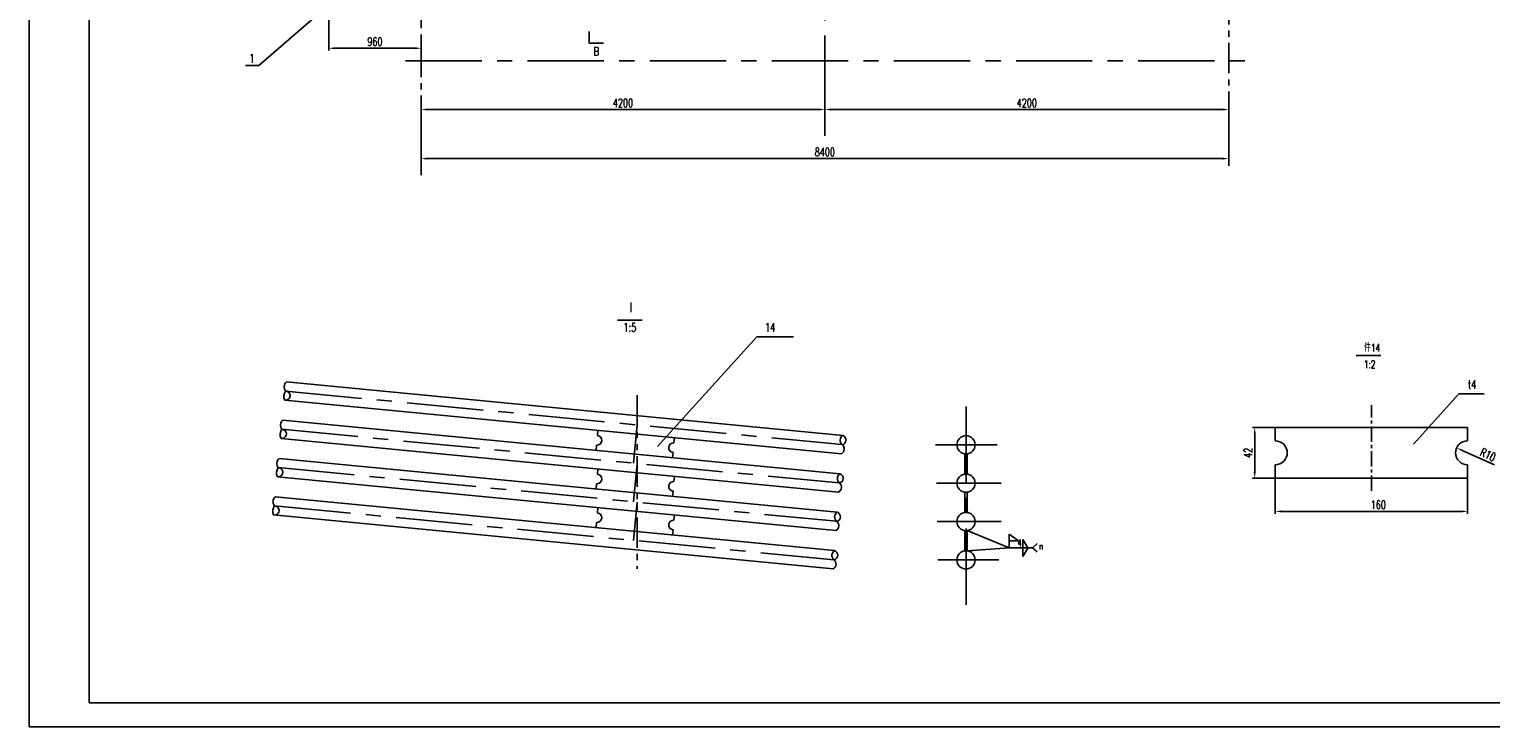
# Model space of a CAD drawing. Header units: millimetres. Extents: x 30450 to 60179, y 0 to 21025.
# Tile 1 of 5: x 30450 to 45651, y 0 to 7256. Entities that reach past the tile are written whole.
import ezdxf

# ---------------------------------------------------------------- set-up
doc = ezdxf.new("R2010")
doc.units = ezdxf.units.MM
doc.linetypes.add('CENTER', pattern=[50.8, 31.75, -6.35, 6.35, -6.35])
doc.linetypes.add('PHANTOM', pattern=[63.5, 31.75, -6.35, 6.35, -6.35, 6.35, -6.35])
doc.layers.get('Defpoints').update_dxf_attribs({"color": 5})
for name, color, linetype in [('双点画线', 6, 'PHANTOM'), ('文本', 4, 'Continuous'), ('标注', 4, 'Continuous'), ('点画线', 2, 'CENTER'), ('细实线', 4, 'Continuous')]:
    doc.layers.add(name, color=color, linetype=linetype)
doc.styles.get("Standard").update_dxf_attribs({"font": 'romans.shx', "width": 0.7, "bigfont": 'hzdx.shx'})
doc.dimstyles.get("Standard").update_dxf_attribs({"dimscale": 25, "dimtxt": 3.5, "dimasz": 2.5, "dimexe": 1, "dimexo": 0, "dimgap": 1, "dimtad": 1, "dimdec": 0, "dimzin": 12, "dimdsep": 46, "dimtxsty": 'Standard', "dimcen": 0, "dimclrt": 256, "dimadec": 0, "dimazin": 3, "dimtfac": 1, "dimtdec": 0, "dimtmove": 0, "dimatfit": 3, "dimfxl": 0, "dimlwd": -1, "dimlwe": -1, "dimarcsym": 0})
doc.dimstyles.new('STANDARD$0', dxfattribs={"dimscale": 25, "dimtxt": 3.5, "dimasz": 2.5, "dimexe": 1, "dimexo": 0, "dimgap": 1, "dimtad": 1, "dimdec": 0, "dimdsep": 46, "dimtxsty": 'Standard', "dimcen": 2.5, "dimclrd": 256, "dimclre": 256, "dimclrt": 256, "dimadec": 0, "dimazin": 0, "dimtfac": 10, "dimtdec": 0, "dimtmove": 0, "dimatfit": 3, "dimfxl": 0, "dimtolj": 1, "dimtzin": 0, "dimarcsym": 0})

# ---------------------------------------------------------------- blocks, each defined once
blk = doc.blocks.new('*D65')
at = {"layer": 'Defpoints', "color": 0, "ltscale": 25}
for p in [(38725, 6420), (38725, 6147), (34525, 5737)]:
    blk.add_point(p, dxfattribs=at)
at = {"layer": '标注', "lineweight": -2, "ltscale": 25}
for p, q in [((34525, 5737), (34525, 6445)), ((34588, 6420), (38663, 6420)), ((38725, 6147), (38725, 6445))]:
    blk.add_line(p, q, dxfattribs=at)
at = {"layer": '标注', "ltscale": 25}
for points in [[(34588, 6431), (34588, 6410), (34525, 6420)], [(38663, 6431), (38663, 6410), (38725, 6420)]]:
    blk.add_solid(points, dxfattribs=at)
at = {"layer": '标注', "ltscale": 25, "insert": (36625, 6489), "char_height": 87.5, "attachment_point": 5}
blk.add_mtext('\\A1;4200', dxfattribs=at)
blk = doc.blocks.new('*D58')
at = {"layer": 'Defpoints', "color": 0, "ltscale": 25}
for p in [(33565, 7253), (34525, 7184), (34525, 7058)]:
    blk.add_point(p, dxfattribs=at)
at = {"layer": '标注', "lineweight": -2, "ltscale": 25}
for p, q in [((33565, 7253), (33565, 7033)), ((34525, 7184), (34525, 7033)), ((33628, 7058), (34463, 7058))]:
    blk.add_line(p, q, dxfattribs=at)
at = {"layer": '标注', "ltscale": 25}
for points in [[(33628, 7068), (33628, 7047), (33565, 7058)], [(34463, 7068), (34463, 7047), (34525, 7058)]]:
    blk.add_solid(points, dxfattribs=at)
at = {"layer": '标注', "ltscale": 25, "insert": (34045, 7126), "char_height": 87.5, "attachment_point": 5}
blk.add_mtext('\\A1;960', dxfattribs=at)
blk = doc.blocks.new('*D69')
at = {"layer": 'Defpoints', "color": 0, "ltscale": 25}
for p in [(42925, 6420), (38725, 6147), (42925, 5836)]:
    blk.add_point(p, dxfattribs=at)
at = {"layer": '标注', "lineweight": -2, "ltscale": 25}
for p, q in [((38725, 6147), (38725, 6445)), ((38788, 6420), (42863, 6420)), ((42925, 5836), (42925, 6445))]:
    blk.add_line(p, q, dxfattribs=at)
at = {"layer": '标注', "ltscale": 25}
for points in [[(38788, 6431), (38788, 6410), (38725, 6420)], [(42863, 6431), (42863, 6410), (42925, 6420)]]:
    blk.add_solid(points, dxfattribs=at)
at = {"layer": '标注', "ltscale": 25, "insert": (40825, 6489), "char_height": 87.5, "attachment_point": 5}
blk.add_mtext('\\A1;4200', dxfattribs=at)
blk = doc.blocks.new('*D70')
at = {"layer": 'Defpoints', "color": 0, "ltscale": 25}
for p in [(34525, 5910), (34525, 5836), (42925, 5836)]:
    blk.add_point(p, dxfattribs=at)
at = {"layer": '标注', "lineweight": -2, "ltscale": 25}
for p, q in [((34525, 5836), (34525, 5935)), ((42925, 5836), (42925, 5935)), ((42863, 5910), (34588, 5910))]:
    blk.add_line(p, q, dxfattribs=at)
at = {"layer": '标注', "ltscale": 25}
for points in [[(34588, 5920), (34588, 5899), (34525, 5910)], [(42863, 5920), (42863, 5899), (42925, 5910)]]:
    blk.add_solid(points, dxfattribs=at)
at = {"layer": '标注', "ltscale": 25, "insert": (38725, 5979), "char_height": 87.5, "attachment_point": 5}
blk.add_mtext('\\A1;8400', dxfattribs=at)
blk = doc.blocks.new('*D74')
at = {"layer": 'Defpoints', "color": 0, "ltscale": 25}
for p in [(43409, 2587), (45409, 2587), (45409, 2240)]:
    blk.add_point(p, dxfattribs=at)
at = {"layer": '标注', "lineweight": -2, "ltscale": 25}
for p, q in [((43409, 2587), (43409, 2215)), ((45409, 2587), (45409, 2215)), ((43472, 2240), (45347, 2240))]:
    blk.add_line(p, q, dxfattribs=at)
at = {"layer": '标注', "ltscale": 25}
for points in [[(43472, 2251), (43472, 2230), (43409, 2240)], [(45347, 2251), (45347, 2230), (45409, 2240)]]:
    blk.add_solid(points, dxfattribs=at)
at = {"layer": '标注', "ltscale": 25, "insert": (44481, 2309), "char_height": 87.5, "attachment_point": 5}
blk.add_mtext('\\A1;160', dxfattribs=at)
blk = doc.blocks.new('*D84')
at = {"layer": 'Defpoints', "color": 0, "ltscale": 25}
for p in [(43196, 3112), (43409, 3112), (43409, 2587)]:
    blk.add_point(p, dxfattribs=at)
at = {"layer": '标注', "lineweight": -2, "ltscale": 25}
for p, q in [((43409, 3112), (43171, 3112)), ((43196, 2650), (43196, 3050)), ((43409, 2587), (43171, 2587))]:
    blk.add_line(p, q, dxfattribs=at)
at = {"layer": '标注', "ltscale": 25}
for points in [[(43185, 3050), (43206, 3050), (43196, 3112)], [(43185, 2650), (43206, 2650), (43196, 2587)]]:
    blk.add_solid(points, dxfattribs=at)
at = {"layer": '标注', "ltscale": 25, "insert": (43127, 2850), "char_height": 87.5, "attachment_point": 5, "rotation": 90}
blk.add_mtext('\\A1;42', dxfattribs=at)
blk = doc.blocks.new('*D90')
at = {"layer": 'Defpoints', "color": 0, "ltscale": 25}
for p in [(45295, 2901), (45409, 2850)]:
    blk.add_point(p, dxfattribs=at)
at = {"layer": '标注', "color": 0, "ltscale": 25}
blk.add_line((45688, 2724), (45352, 2875), dxfattribs=at)
blk.add_solid([(45356, 2885), (45348, 2866), (45295, 2901)], dxfattribs=at)
at = {"layer": '标注', "ltscale": 25, "insert": (45622, 2830), "char_height": 87.5, "attachment_point": 5, "rotation": 335.8146}
blk.add_mtext('R10', dxfattribs=at)

msp = doc.modelspace()

# ---------------------------------------------------------------- linework, layer by layer
for p, q in [((31074.7, 20775), (31074.7, 250)), ((31074.7, 250), (59924.7, 250))]:
    msp.add_line(p, q)
at = {"ltscale": 25}
for p, q in [((33125.1, 3586.9), (38910.1, 3029.9)), ((33106.9, 3397.8), (38896.6, 2840.3)), ((33086.8, 3188.7), (38881.7, 2630.8)), ((36364.7, 3084.1), (36359.5, 3029.3)), ((43409.2, 3112.2), (45409.2, 3112.2)), ((43409.2, 2974.7), (43409.2, 3112.2)), ((45409.2, 3112.2), (45409.2, 2974.7)), ((33068.5, 2999.6), (38868.2, 2441.2)), ((36349.9, 2929.8), (36344.6, 2875)), ((37161, 3007.4), (37155.8, 2952.7)), ((33048.4, 2790.6), (38853.3, 2231.6)), ((37146.2, 2853.1), (37140.9, 2798.4)), ((40181.1, 2838.8), (40181.1, 2628.2)), ((40205.1, 2838.8), (40205.1, 2628.2)), ((33030.2, 2601.5), (38839.8, 2042.1)), ((36364.7, 2682.2), (36359.5, 2627.5)), ((37161, 2605.6), (37155.8, 2550.8)), ((43409.2, 2587.2), (43409.2, 2724.7)), ((43409.2, 2587.2), (45409.2, 2587.2)), ((45409.2, 2724.7), (45409.2, 2587.2)), ((36349.9, 2527.9), (36344.6, 2473.2)), ((37146.2, 2451.3), (37140.9, 2396.5)), ((40181.1, 2229), (40181.1, 2439.7)), ((40205.1, 2229), (40205.1, 2439.7)), ((33010.1, 2392.4), (38824.8, 1832.5)), ((36364.7, 2280.4), (36359.5, 2225.6)), ((32991.9, 2203.3), (38811.3, 1642.9)), ((37161, 2203.7), (37155.8, 2149)), ((36349.9, 2126.1), (36344.6, 2071.3)), ((37146.2, 2049.4), (37140.9, 1994.7)), ((40181.1, 2040.6), (40181.1, 1829.9)), ((40205.1, 2040.6), (40205.1, 1829.9))]:
    msp.add_line(p, q, dxfattribs=at)
for centre in [(40193.1, 2933), (40193.1, 2533.9), (40193.1, 2134.8), (40193.1, 1735.7)]:
    msp.add_circle(centre, 95, dxfattribs=at)
for centre, radius, start, end in [((36354.7, 2979.6), 50, 264.5, 84.5), ((37151, 2902.9), 50, 84.5, 264.5), ((43409.2, 2849.7), 125, 270, 90), ((45409.2, 2849.7), 125, 90, 270), ((36354.7, 2577.7), 50, 264.5, 84.5), ((37151, 2501), 50, 84.5, 264.5), ((36354.7, 2175.9), 50, 264.5, 84.5), ((37151, 2099.2), 50, 84.5, 264.5)]:
    msp.add_arc(centre, radius, start, end, dxfattribs=at)
at = {"layer": '双点画线', "ltscale": 10}
msp.add_line((36772, 3448.5), (36772, 1642), dxfattribs=at)
at = {"layer": '标注', "ltscale": 25}
for p, q in [((33632.8, 7566.6), (32837.7, 6877.2)), ((32837.7, 6877.2), (32697.6, 6877.2)), ((36985.3, 2914.8), (38015.9, 4057.1)), ((38015.9, 4057.1), (38397, 4057.1)), ((44848.8, 2940.8), (45319, 3462)), ((45319, 3462), (45583.9, 3462)), ((36772, 3140.3), (36733.7, 2742.1)), ((36772, 2738.5), (36733.7, 2340.3)), ((36772, 2336.6), (36733.7, 1938.4)), ((40641.1, 2001.9), (40738.8, 1933)), ((40641.1, 1860), (40641.1, 2001.9)), ((40738.8, 1933), (40641.1, 1933)), ((40784.3, 1947.2), (40784.3, 1860)), ((40784.3, 1947.2), (40835.9, 1862.9)), ((40784.3, 1772.7), (40784.3, 1860)), ((40784.3, 1772.7), (40835.9, 1857)), ((40883.7, 1860), (40932, 1907.4)), ((40883.7, 1860), (40932, 1818.4))]:
    msp.add_line(p, q, dxfattribs=at)
at = {"layer": '标注'}
msp.add_line((36569.3, 4228.7), (36824, 4228.7), dxfattribs=at)
at = {"layer": '点画线', "ltscale": 25}
for p, q in [((38725.3, 19889.2), (38725.3, 6146.9)), ((33565.3, 7252.5), (33565.3, 7901.2)), ((34363, 6926.7), (43195.9, 6926.7)), ((33116, 3492.3), (38903.3, 2935.1)), ((40193.1, 3332.3), (40193.1, 1242.8)), ((33077.6, 3094.2), (38874.9, 2536)), ((39876.9, 2933), (40517.4, 2933)), ((33039.3, 2696), (38846.5, 2136.9)), ((39885, 2533.9), (40558, 2533.9)), ((33001, 2297.9), (38818.1, 1737.7)), ((39893.1, 2134.8), (40558, 2134.8)), ((39901.2, 1737.7), (40533.6, 1737.7))]:
    msp.add_line(p, q, dxfattribs=at)
at = {"layer": '点画线', "ltscale": 10}
for p, q in [((42925.3, 19814.6), (42925.3, 5836.1)), ((34525.3, 17742.7), (34525.3, 5737))]:
    msp.add_line(p, q, dxfattribs=at)
at = {"layer": '点画线', "ltscale": 5}
msp.add_line((44409.2, 2454.9), (44409.2, 3344.7), dxfattribs=at)
at = {"layer": '细实线'}
for p, q in [((30449.7, 21025), (30449.7, 0)), ((30449.7, 0), (60174.7, 0))]:
    msp.add_line(p, q, dxfattribs=at)
at = {"layer": '细实线', "ltscale": 25}
msp.add_line((44251.8, 3862.5), (44507.3, 3862.5), dxfattribs=at)
for centre, radius, start, end in [((33167.8, 3535.1), 67.2, 129.49726, 219.50274), ((33191.9, 3437.3), 93.7, 144.04976, 204.95024), ((33115.6, 3444.7), 47.7, 259.41174, 89.58827), ((33153.5, 3039.2), 93.7, 144.04976, 204.95024), ((33129.5, 3136.9), 67.2, 129.49726, 219.50274), ((33077.3, 3046.5), 47.7, 259.41174, 89.58827), ((38944, 2979.8), 60.5, 124.13708, 227.71701), ((38870.9, 2889.8), 55.8, 297.48676, 54.36732), ((38893.5, 2982.1), 50.6, 284.36133, 70.82084), ((33091.1, 2738.8), 67.2, 129.49726, 219.50274), ((33115.2, 2641), 93.7, 144.04976, 204.95024), ((33039, 2648.3), 47.7, 259.41174, 89.58827), ((38915.6, 2580.7), 60.5, 124.13708, 227.71701), ((38865, 2583), 50.6, 284.36133, 70.82084), ((38842.4, 2490.6), 55.8, 297.48676, 54.36732), ((33076.8, 2242.8), 93.7, 144.04976, 204.95024), ((33052.8, 2340.6), 67.2, 129.49726, 219.50274), ((33000.6, 2250.2), 47.7, 259.41174, 89.58827), ((38887.2, 2181.6), 60.5, 124.13708, 227.71701), ((38814, 2091.5), 55.8, 297.48676, 54.36732), ((38836.6, 2183.8), 50.6, 284.36133, 70.82084), ((38858.8, 1782.5), 60.5, 124.13708, 227.71701), ((38808.2, 1784.7), 50.6, 284.36133, 70.82084), ((38785.6, 1692.4), 55.8, 297.48676, 54.36732)]:
    msp.add_arc(centre, radius, start, end, dxfattribs=at)

# ---------------------------------------------------------------- texts
at = {"layer": '文本', "ltscale": 25, "width": 0.7}
for s, p in [('件14  ', (44330.8, 3901.9)), ('1:2', (44330.8, 3729.7))]:
    msp.add_text(s, height=80, dxfattribs=at).set_placement(p)
at = {"layer": '标注', "ltscale": 25, "width": 0.7}
for s, height, p in [('1', 90, (32738.7, 6907.6)), ('B', 90, (36319.6, 6980.6)), ('I', 100, (36694.2, 4311.4)), ('1:5', 90, (36628.9, 4109.2)), ('14', 90, (38100.5, 4109.2)), ('t4', 90, (45414.2, 3516.3)), ('4', 70, (40728.2, 1879.6)), ('n', 70, (40954.1, 1844))]:
    msp.add_text(s, height=height, dxfattribs=at).set_placement(p)

# ---------------------------------------------------------------- dimensions: what is measured, and where the dimension line sits
at = {"layer": '标注', "ltscale": 25}
dim = msp.add_linear_dim(base=(34525.3, 7057.6), p1=(33565.3, 7252.5), p2=(34525.3, 7184.2), dimstyle='STANDARD$0', dxfattribs=at)
dim.commit()
dim.dimension.update_dxf_attribs({"geometry": '*D58', "text_midpoint": (34045.3, 7126.4)})
for base, p1, p2, picture, middle in [((38725.3, 6420.3), (34525.3, 5737), (38725.3, 6146.9), '*D65', (36625.3, 6420.3)), ((42925.3, 6420.3), (38725.3, 6146.9), (42925.3, 5836.1), '*D69', (40825.3, 6420.3)), ((34525.3, 5909.9), (42925.3, 5836.1), (34525.3, 5836.1), '*D70', (38725.3, 5909.9))]:
    dim = msp.add_linear_dim(base=base, p1=p1, p2=p2, dimstyle='STANDARD$0', dxfattribs=at)
    dim.commit()
    dim.dimension.update_dxf_attribs({"geometry": picture, "text_midpoint": middle, "dimtype": 160})
dim = msp.add_linear_dim(base=(43195.8, 3112.2), p1=(43409.2, 2587.2), p2=(43409.2, 3112.2), angle=90, text='42', dimstyle='STANDARD$0', dxfattribs=at)
dim.commit()
dim.dimension.update_dxf_attribs({"geometry": '*D84', "text_midpoint": (43127.1, 2849.7)})
dim = msp.add_radius_dim(center=(45409.2, 2849.7), mpoint=(45295.2, 2900.9), text='R10', dimstyle='Standard', override={"dimtmove": 1}, dxfattribs=at)
dim.commit()
dim.dimension.update_dxf_attribs({"geometry": '*D90', "text_midpoint": (45593.6, 2766.8), "dimtype": 164})
dim = msp.add_linear_dim(base=(45409.2, 2240.4), p1=(43409.2, 2587.2), p2=(45409.2, 2587.2), text='160', dimstyle='STANDARD$0', dxfattribs=at)
dim.commit()
dim.dimension.update_dxf_attribs({"geometry": '*D74', "text_midpoint": (44481.2, 2240.4), "dimtype": 160})

# ---------------------------------------------------------------- leaders
at = {"layer": '标注'}
msp.add_leader([(36421.1, 7112.1), (36274.6, 7112.1), (36274.6, 7230.3)], dimstyle='Standard', override={"dimgap": 1, "dimtad": 0}, dxfattribs=at)
at = {"layer": '标注', "ltscale": 25}
for points in [[(40205.1, 2040.6), (40641.1, 1860)], [(40205.1, 1829.9), (40641.1, 1860), (40883.7, 1860)]]:
    msp.add_leader(points, dimstyle='Standard', override={"dimgap": 1, "dimtad": 0}, dxfattribs=at)

doc.saveas('drawing.dxf')
